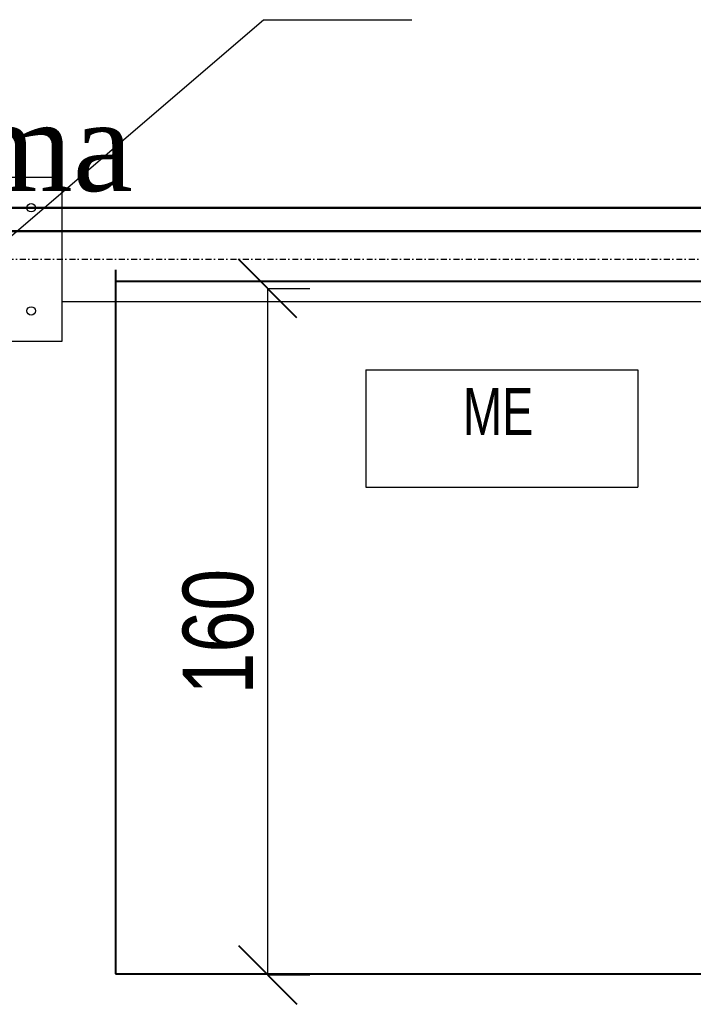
# Model space of a CAD drawing. Header units: centimetres. Extents: x 42630 to 130002, y 15 to 29179.
# Tile 77 of 138: x 50581 to 50725, y 5612 to 5822. Entities that reach past the tile are written whole.
import ezdxf
from ezdxf.enums import TextEntityAlignment as Align

# ---------------------------------------------------------------- set-up
doc = ezdxf.new("R2010")
doc.units = ezdxf.units.CM
doc.header["$LTSCALE"] = 0.01
doc.linetypes.add('DASHDOT2', pattern=[12.7, 6.35, -3.175, 0, -3.175])
doc.layers.get('0').update_dxf_attribs({"color": 253})
for name, color, linetype in [('33 - linia 2', 253, 'Continuous'), ('333 - linia 3', 253, 'Continuous'), ('A-ELEWACJE', 253, 'Continuous'), ('A-Grid', 253, 'DASHDOT2'), ('OPIS_K_WYK', 253, 'Continuous')]:
    doc.layers.add(name, color=color, linetype=linetype)
for name, color, linetype, lineweight in [('CKSCIANY_PRZEKR', 253, 'Continuous', 50), ('e-zabudowa', 162, 'Continuous', 40), ('EOPIS', 150, 'Continuous', 35), ('EPVt', 1, 'Continuous', 30), ('OPISYC', 5, 'Continuous', 25)]:
    doc.layers.add(name, color=color, linetype=linetype, lineweight=lineweight)
doc.styles.get("Standard").update_dxf_attribs({"font": 'ic-simplex.shx', "width": 0.8})
doc.styles.add('styl1', font='times.ttf')
doc.dimstyles.new('CADKON cm', dxfattribs={"dimscale": 10, "dimtxt": 2.5, "dimasz": 2.5, "dimexe": 1.8, "dimexo": 5, "dimgap": 0.6, "dimtad": 1, "dimrnd": 0.1, "dimtxsty": 'Standard', "dimblk1": 'OBLIQUE', "dimblk2": 'OBLIQUE', "dimsah": 1, "dimcen": 2.5, "dimadec": 1, "dimazin": 2, "dimtfac": 1, "dimtix": 1, "dimtmove": 2, "dimatfit": 3, "dimldrblk": 'OPEN30', "dimfxl": 5, "dimfxlon": 1, "dimtfill": 1, "dimtolj": 1, "dimarcsym": 0})
doc.dimstyles.new('Kopia2 CADKON cm', dxfattribs={"dimscale": 5, "dimtxt": 3, "dimasz": 2.5, "dimexe": 1.8, "dimexo": 5, "dimgap": 0.6, "dimtad": 1, "dimrnd": 0.5, "dimtxsty": 'Standard', "dimblk1": 'OBLIQUE', "dimblk2": 'OBLIQUE', "dimsah": 1, "dimcen": 2.5, "dimadec": 1, "dimazin": 2, "dimtfac": 1, "dimtix": 1, "dimtmove": 2, "dimatfit": 3, "dimldrblk": 'OPEN30', "dimfxl": 2, "dimfxlon": 1, "dimtfill": 1, "dimtolj": 1, "dimarcsym": 0})

# ---------------------------------------------------------------- blocks, each defined once
blk = doc.blocks.new('A$7E8814A102C37C')
at = {"layer": 'A-Grid', "ltscale": 20}
blk.add_line((-237.5, -417), (3157.5, -417), dxfattribs=at)
blk = doc.blocks.new('_OBLIQUE')
at = {"color": 0, "linetype": 'ByBlock'}
blk.add_line((-0.5, -0.5), (0.5, 0.5), dxfattribs=at)
blk = doc.blocks.new('A$7E8A16153526364')
at = {"layer": '33 - linia 2'}
blk.add_lwpolyline([(-20285, 65), (-19935, 65), (-19935, -285), (-20285, -285)], close=True, dxfattribs=at)
for centre in [(-20000, 0), (-20000, -220)]:
    blk.add_circle(centre, 9, dxfattribs=at)
at = {"layer": '333 - linia 3'}
blk.add_lwpolyline([(-19935, -50), (-19935, -200), (-15285, -200), (-15285, -50)], close=True, dxfattribs=at)
blk = doc.blocks.new('*D329')
at = {"layer": 'e-zabudowa', "color": 0, "lineweight": -2}
for p, q in [((50634.22, 5764.41), (50643.22, 5764.41)), ((50634.22, 5764.41), (50634.22, 5618.09)), ((50634.22, 5618.09), (50643.22, 5618.09))]:
    blk.add_line(p, q, dxfattribs=at)
at = {"layer": 'e-zabudowa', "color": 0, "lineweight": -2, "xscale": 12.5, "yscale": 12.5, "zscale": 12.5}
for p, rotation in [((50634.22, 5764.41), 90), ((50634.22, 5618.09), 270)]:
    blk.add_blockref('_OBLIQUE', p, dxfattribs=dict(at, rotation=rotation))
at = {"layer": 'e-zabudowa', "color": 0, "lineweight": 25, "insert": (50623.72, 5691.25), "char_height": 15, "attachment_point": 5, "rotation": 90, "bg_fill": 3, "box_fill_scale": 1.1, "bg_fill_color": 257, "bg_fill_transparency": 0}
blk.add_mtext('\\A1;160', dxfattribs=at)
blk = doc.blocks.new('_Open30')
at = {"color": 0, "linetype": 'ByBlock', "lineweight": -2}
for p, q in [((-1, 0.268), (0, 0)), ((0, 0), (-1, -0.268)), ((0, 0), (-1, 0))]:
    blk.add_line(p, q, dxfattribs=at)

msp = doc.modelspace()

# ---------------------------------------------------------------- linework, layer by layer
at = {"layer": 'CKSCIANY_PRZEKR'}
for p, q in [((50522.929, 5781.604), (51083.82, 5781.604)), ((50527.929, 5776.604), (51079.82, 5776.604))]:
    msp.add_line(p, q, dxfattribs=at)
at = {"layer": 'e-zabudowa'}
for p, q in [((50601.76, 5768.362), (50601.76, 5618.362)), ((50601.76, 5765.953), (51064.189, 5765.953)), ((50601.76, 5618.362), (50917.429, 5618.362))]:
    msp.add_line(p, q, dxfattribs=at)
at = {"layer": 'EPVt', "color": 1}
for p, q in [((50655.114, 5747.058), (50713.114, 5747.058)), ((50655.114, 5747.058), (50655.114, 5722.058)), ((50713.114, 5747.058), (50713.114, 5722.058)), ((50655.114, 5722.058), (50713.114, 5722.058))]:
    msp.add_line(p, q, dxfattribs=at)
at = {"layer": 'OPIS_K_WYK', "ltscale": 0.5}
msp.add_lwpolyline([(50633.334, 5821.668), (50664.966, 5821.668)], dxfattribs=at)

# ---------------------------------------------------------------- block references
at = {"layer": 'A-ELEWACJE', "xscale": 0.1, "yscale": 0.1, "zscale": 0.1}
msp.add_blockref('A$7E8A16153526364', (52583.82, 5781.604), dxfattribs=at)
at = {"layer": 'A-Grid', "lineweight": -3}
msp.add_blockref('A$7E8814A102C37C', (49572.82, 6187.604), dxfattribs=at)

# ---------------------------------------------------------------- texts
at = {"layer": 'EOPIS', "style": 'styl1'}
msp.add_text('brama', height=19.0314, dxfattribs=at).set_placement((50533.632, 5785.15))
at = {"layer": 'OPISYC', "width": 0.75}
msp.add_text('ME', height=10, dxfattribs=at).set_placement((50683.346, 5730.148), align=Align.BOTTOM_CENTER)

# ---------------------------------------------------------------- leaders
at = {"layer": 'OPIS_K_WYK', "ltscale": 0.5}
msp.add_leader([(50572.47, 5769.604), (50633.334, 5821.668)], dimstyle='CADKON cm', override={"dimscale": 5, "dimldrblk": 'DotSmall'}, dxfattribs=at)

# ---------------------------------------------------------------- next in the draw order: dimensions: what is measured, and where the dimension line sits
at = {"layer": 'e-zabudowa', "color": 3, "lineweight": 25}
dim = msp.add_linear_dim(base=(50634.223, 5618.09), p1=(50631.409, 5764.414), p2=(50631.409, 5618.09), angle=90, text='160', dimstyle='Kopia2 CADKON cm', override={"dimtxsty": 'Standard'}, dxfattribs=at)
dim.commit()
dim.dimension.update_dxf_attribs({"geometry": '*D329', "text_midpoint": (50623.723, 5691.252)})

doc.saveas('drawing.dxf')
